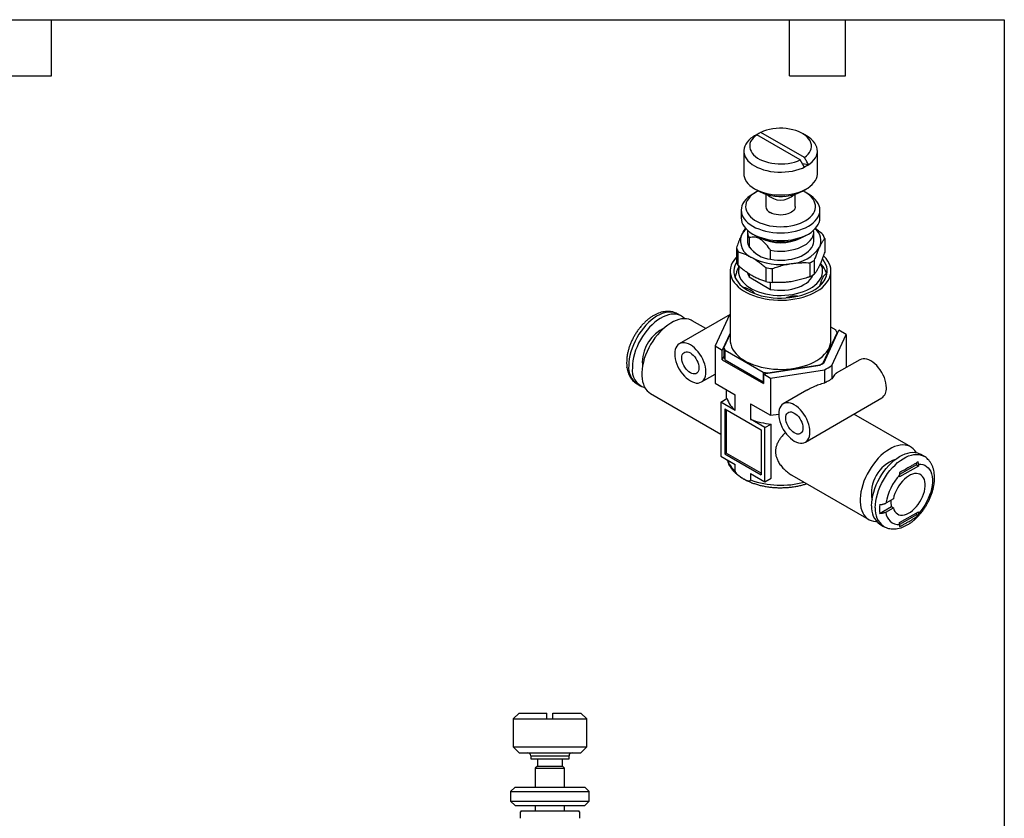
# Model space of a CAD drawing. Header units: millimetres. Extents: x 6 to 273, y 6 to 210.
# Tile 3 of 3: x 139 to 273, y 101 to 210. Entities that reach past the tile are written whole.
import ezdxf

# ---------------------------------------------------------------- set-up
doc = ezdxf.new("R2010")
doc.units = ezdxf.units.MM
doc.linetypes.add('SLD-Solid', pattern=[0])
doc.layers.add('TEXT', color=140, linetype='SLD-Solid', lineweight=25)

msp = doc.modelspace()

# ---------------------------------------------------------------- linework, layer by layer
for p, q in [((245.87, 190.83), (239.96, 194.24)), ((239.12, 193.77), (239.09, 193.76)), ((245.3, 190.5), (239.39, 193.91)), ((239.41, 193.93), (239.45, 193.88)), ((246.17, 193.76), (245.6, 194.09)), ((237.63, 191.72), (237.63, 188.62)), ((247.63, 188.62), (247.63, 191.72)), ((245.85, 189.55), (245.3, 190.5)), ((239.27, 186.1), (238.85, 185.86)), ((239.09, 186.57), (239.66, 186.25)), ((245.6, 186.25), (246.17, 186.57)), ((245.99, 186.1), (245.66, 186.28)), ((246.41, 185.86), (245.99, 186.1)), ((240.63, 185.83), (240.63, 184.17)), ((244.63, 184.17), (244.63, 185.83)), ((237.28, 183.68), (237.28, 182.61)), ((247.98, 182.61), (247.98, 183.68)), ((238.13, 180.7), (238.13, 179.47)), ((238.34, 179.91), (238.34, 178.68)), ((238.85, 180.43), (239.27, 180.19)), ((245.99, 180.19), (246.41, 180.43)), ((247.13, 179.47), (247.13, 180.7)), ((248.63, 179.84), (248.63, 177.95)), ((236.64, 178.54), (236.64, 176.65)), ((241.26, 177), (241.26, 178.22)), ((236.88, 176.14), (236.88, 178.02)), ((247.26, 175.01), (247.26, 176.89)), ((235.78, 175.39), (235.78, 166)), ((240.61, 175.87), (240.61, 173.98)), ((241.51, 173.84), (241.51, 175.73)), ((246.6, 176.51), (246.6, 174.63)), ((248.35, 176.1), (248.06, 176.47)), ((248.35, 176.1), (248.42, 176.01)), ((249.48, 166), (249.48, 175.39)), ((238.34, 175.03), (238.34, 174.6)), ((238.34, 174.6), (241.26, 172.91)), ((248.6, 174.13), (248.88, 174.75)), ((248.66, 174.24), (248.66, 174.26)), ((248.89, 174.76), (248.89, 175)), ((241.26, 172.91), (241.26, 173.87)), ((229.12, 169.29), (228.62, 169.57)), ((235.78, 169.51), (228.86, 165.51)), ((235.69, 169.44), (233.73, 165.22)), ((235.78, 169.5), (235.69, 169.44)), ((232.46, 167.59), (230.63, 168.65)), ((250.17, 167.36), (249.48, 167.76)), ((235.78, 166.96), (234.71, 164.65)), ((235.78, 166.85), (234.92, 165)), ((248.44, 162.91), (250.34, 166.99)), ((248.49, 162.9), (250.55, 167.34)), ((249.58, 162.56), (251.53, 166.78)), ((250.34, 166.99), (250.34, 166.88)), ((251.53, 166.78), (250.55, 167.34)), ((251.53, 166.78), (251.53, 162.27)), ((233.73, 165.22), (233.73, 160.16)), ((233.73, 165.22), (234.71, 164.65)), ((234.92, 165), (234.92, 163.69)), ((221.73, 163.65), (221.74, 163.53)), ((234.71, 163.35), (234.71, 164.65)), ((234.92, 163.81), (234.71, 163.35)), ((234.71, 163.35), (240.3, 160.12)), ((235.09, 164.63), (240.27, 161.65)), ((235.09, 163.33), (235.09, 164.63)), ((253.4, 163.35), (250.21, 161.51)), ((221.74, 162.3), (221.74, 162.34)), ((235.09, 163.33), (240.27, 160.34)), ((240.3, 161.42), (248, 162.62)), ((240.91, 161.55), (247.98, 162.64)), ((247.98, 162.64), (247.98, 162.61)), ((248.44, 162.87), (248.44, 162.91)), ((249.58, 162.56), (249.58, 160.74)), ((231.86, 160.32), (233.73, 161.39)), ((240.27, 161.65), (240.27, 160.34)), ((240.3, 161.42), (241.28, 160.86)), ((240.3, 161.42), (240.3, 160.12)), ((240.91, 161.52), (240.91, 161.55)), ((241.28, 160.86), (248.59, 161.99)), ((241.28, 160.86), (241.28, 155.8)), ((248.59, 161.99), (248.59, 160.17)), ((223.12, 160.05), (223.62, 159.76)), ((233.73, 160.16), (236.46, 158.58)), ((240.27, 160.34), (240.3, 160.33)), ((224.93, 158.77), (234.5, 153.25)), ((234.5, 157.59), (235.34, 158.07)), ((235.23, 159.29), (235.23, 158.01)), ((236.46, 156.46), (236.46, 158.58)), ((246.19, 159.19), (243, 157.35)), ((246, 152.15), (256.4, 158.15)), ((234.5, 157.59), (234.5, 150.24)), ((236.46, 156.46), (234.5, 157.59)), ((235.03, 156.67), (239.98, 153.81)), ((235.03, 156.67), (235.03, 150.54)), ((238.55, 157.37), (241.28, 155.8)), ((238.55, 157.37), (238.55, 155.25)), ((235.24, 156.55), (235.24, 150.67)), ((241.28, 155.8), (242.38, 155.97)), ((260.33, 151.5), (252.6, 155.96)), ((240.51, 154.12), (238.55, 155.25)), ((240.51, 154.12), (241.35, 154.6)), ((240.51, 146.77), (240.51, 154.12)), ((241.35, 147.26), (241.35, 154.6)), ((239.98, 153.81), (239.98, 147.69)), ((234.5, 150.24), (236.46, 149.11)), ((235.24, 150.67), (235.03, 150.54)), ((235.03, 150.54), (239.98, 147.69)), ((239.98, 147.93), (235.24, 150.67)), ((262.14, 150.23), (261.64, 150.51)), ((236.46, 148.21), (236.46, 149.11)), ((261.09, 149.06), (258.82, 147.74)), ((261.37, 148.89), (258.82, 147.42)), ((261.09, 149.33), (261.09, 149.06)), ((261.09, 149.06), (261.37, 148.89)), ((261.37, 149.16), (261.37, 148.89)), ((238.55, 147.9), (240.51, 146.77)), ((238.55, 147.9), (238.55, 147)), ((244.17, 147.67), (254.63, 141.63)), ((258.82, 147.42), (258.82, 147.69)), ((240.51, 146.77), (241.35, 147.26)), ((256.1, 142.46), (257.69, 143.38)), ((257.97, 144.44), (256.96, 143.86)), ((257.69, 143.38), (257.97, 143.21)), ((256.96, 142.63), (257.97, 143.21)), ((258.82, 141.22), (261.37, 142.69)), ((261.09, 142.28), (258.82, 140.97)), ((261.09, 142.52), (261.09, 142.28)), ((261.09, 142.28), (261.32, 142.14)), ((261.37, 142.69), (261.37, 142.42)), ((256.14, 140.99), (256.64, 140.7)), ((258.82, 140.95), (258.82, 141.22)), ((207.07, 115.33), (206.27, 114.53)), ((207.07, 115.33), (210.87, 115.33)), ((210.87, 114.55), (210.87, 115.33)), ((211.67, 115.33), (215.47, 115.33)), ((216.27, 114.53), (215.47, 115.33)), ((206.27, 114.53), (206.27, 110.73)), ((206.27, 114.53), (216.27, 114.53)), ((216.27, 110.73), (216.27, 114.53)), ((206.27, 110.73), (207.07, 109.93)), ((206.27, 110.73), (216.27, 110.73)), ((207.07, 109.93), (215.47, 109.93)), ((215.47, 109.93), (216.27, 110.73)), ((208.67, 109.53), (208.67, 109.13)), ((208.67, 109.53), (213.87, 109.53)), ((208.67, 109.13), (213.87, 109.13)), ((209.57, 109.13), (209.57, 108.13)), ((212.97, 108.13), (212.97, 109.13)), ((213.87, 109.13), (213.87, 109.53)), ((209.57, 108.13), (209.27, 107.83)), ((209.27, 107.83), (209.27, 105.28)), ((209.27, 107.83), (213.27, 107.83)), ((209.57, 108.13), (212.97, 108.13)), ((213.27, 107.83), (212.97, 108.13)), ((213.27, 105.28), (213.27, 107.83)), ((206.52, 105.28), (205.92, 104.68)), ((205.92, 104.68), (205.92, 103.38)), ((205.92, 104.68), (216.62, 104.68)), ((206.52, 105.28), (216.02, 105.28)), ((216.62, 104.68), (216.02, 105.28)), ((216.62, 103.38), (216.62, 104.68)), ((205.92, 103.38), (206.52, 102.78)), ((205.92, 103.38), (216.62, 103.38)), ((216.02, 102.78), (216.62, 103.38)), ((206.52, 102.78), (216.02, 102.78)), ((207.35, 102.03), (207.27, 101.89)), ((207.35, 102.03), (215.2, 102.03)), ((209.27, 102.78), (209.27, 102.03)), ((213.27, 102.03), (213.27, 102.78)), ((215.28, 101.89), (215.2, 102.03))]:
    msp.add_line(p, q)
at = {"flags": 128}
for points in [[(245.87, 190.83), (246.14, 191.04), (246.37, 191.27), (246.56, 191.51), (246.7, 191.76), (246.79, 192.02), (246.83, 192.29), (246.82, 192.55), (246.76, 192.82), (246.65, 193.07), (246.49, 193.32), (246.29, 193.56), (246.05, 193.78), (245.76, 193.99), (245.43, 194.18), (245.08, 194.34), (244.69, 194.49), (244.28, 194.6), (243.85, 194.69), (243.4, 194.76), (242.95, 194.79), (242.49, 194.79), (242.03, 194.77), (241.58, 194.72), (241.14, 194.64), (240.72, 194.53), (240.33, 194.4), (239.96, 194.24)], [(239.09, 193.76), (238.92, 193.65), (238.6, 193.43), (238.32, 193.18), (238.09, 192.92), (237.9, 192.65), (237.76, 192.37), (237.67, 192.08), (237.63, 191.79), (237.64, 191.5), (237.71, 191.21), (237.82, 190.92), (237.99, 190.65), (238.2, 190.38), (238.46, 190.13), (238.76, 189.89), (239.09, 189.68), (239.47, 189.48), (239.88, 189.31), (240.32, 189.16), (240.78, 189.04), (241.25, 188.94), (241.75, 188.88), (242.25, 188.84), (242.76, 188.83), (243.26, 188.86), (243.76, 188.91), (244.25, 188.99), (244.72, 189.1), (245.17, 189.23), (245.59, 189.39), (245.98, 189.58), (246.34, 189.78), (246.66, 190.01), (246.94, 190.25), (247.17, 190.51), (247.36, 190.78), (247.5, 191.07), (247.59, 191.35), (247.63, 191.65), (247.62, 191.94), (247.55, 192.23), (247.44, 192.51), (247.27, 192.79), (247.06, 193.05), (246.81, 193.31), (246.51, 193.54), (246.17, 193.76), (246.17, 193.76)], [(239.39, 193.91), (239.12, 193.7), (238.89, 193.47), (238.7, 193.23), (238.56, 192.98), (238.47, 192.72), (238.43, 192.45), (238.44, 192.19), (238.5, 191.93), (238.61, 191.67), (238.77, 191.42), (238.97, 191.18), (239.22, 190.96), (239.5, 190.75), (239.83, 190.57), (240.19, 190.4), (240.57, 190.26), (240.98, 190.14), (241.42, 190.05), (241.86, 189.99), (242.32, 189.95), (242.77, 189.95), (243.23, 189.97), (243.68, 190.02), (244.12, 190.1), (244.54, 190.21), (244.93, 190.34), (245.3, 190.5)], [(245.59, 190), (245.86, 189.95), (246.42, 189.88)], [(237.63, 188.62), (237.64, 188.4), (237.71, 188.11), (237.82, 187.82), (237.99, 187.54), (238.2, 187.28), (238.46, 187.03), (238.76, 186.79), (239.09, 186.57), (239.47, 186.38), (239.88, 186.21), (240.32, 186.06), (240.78, 185.93), (241.25, 185.84), (241.75, 185.77), (242.25, 185.74), (242.76, 185.73), (243.26, 185.75), (243.76, 185.8), (244.25, 185.88), (244.72, 185.99), (245.17, 186.13), (245.59, 186.29), (245.98, 186.47), (246.34, 186.68), (246.66, 186.91), (246.94, 187.15), (247.17, 187.41), (247.36, 187.68), (247.5, 187.96), (247.59, 188.25), (247.63, 188.54), (247.63, 188.62)], [(239.61, 186.28), (239.36, 186.15), (239.02, 185.95), (238.72, 185.73), (238.47, 185.49), (238.25, 185.23), (238.09, 184.97), (237.97, 184.69), (237.9, 184.41), (237.88, 184.13), (237.91, 183.85), (237.99, 183.57), (238.12, 183.3), (238.3, 183.03), (238.53, 182.78), (238.79, 182.55), (239.1, 182.33), (239.45, 182.13), (239.83, 181.95), (240.24, 181.8), (240.67, 181.67), (241.13, 181.56), (241.6, 181.49), (242.08, 181.44), (242.57, 181.42), (243.06, 181.43), (243.54, 181.47), (244.02, 181.54), (244.48, 181.64), (244.92, 181.76), (245.33, 181.91), (245.72, 182.08), (246.07, 182.28), (246.39, 182.49), (246.67, 182.72), (246.91, 182.97), (247.1, 183.23), (247.24, 183.5), (247.33, 183.78), (247.38, 184.06), (247.37, 184.34), (247.31, 184.62), (247.21, 184.9), (247.05, 185.17), (246.85, 185.42), (246.61, 185.67), (246.32, 185.89), (245.99, 186.1), (245.99, 186.1)], [(238.85, 185.86), (238.49, 185.63), (238.18, 185.39), (237.91, 185.13), (237.69, 184.86), (237.51, 184.57), (237.38, 184.28), (237.31, 183.98), (237.28, 183.68), (237.31, 183.37), (237.38, 183.07), (237.51, 182.78), (237.69, 182.49), (237.91, 182.22), (238.18, 181.96), (238.49, 181.72), (238.85, 181.49), (239.24, 181.29), (239.66, 181.11), (240.11, 180.95), (240.58, 180.82), (241.08, 180.72), (241.59, 180.65), (242.11, 180.6), (242.63, 180.59), (243.15, 180.6), (243.67, 180.65), (244.18, 180.72), (244.68, 180.82), (245.15, 180.95), (245.6, 181.11), (246.02, 181.29), (246.41, 181.49), (246.77, 181.72), (247.08, 181.96), (247.35, 182.22), (247.57, 182.49), (247.75, 182.78), (247.88, 183.07), (247.95, 183.37), (247.98, 183.68), (247.95, 183.98), (247.88, 184.28), (247.75, 184.57), (247.57, 184.86), (247.35, 185.13), (247.08, 185.39), (246.77, 185.63), (246.41, 185.86), (246.41, 185.86)], [(244.63, 184.17), (244.62, 184.05), (244.56, 183.87), (244.45, 183.69), (244.3, 183.53), (244.1, 183.38), (243.86, 183.26), (243.6, 183.15), (243.3, 183.08), (242.99, 183.03), (242.67, 183.01), (242.35, 183.02), (242.04, 183.06), (241.74, 183.13), (241.46, 183.23), (241.22, 183.35)], [(237.28, 182.61), (237.31, 182.31), (237.38, 182.01), (237.51, 181.72), (237.69, 181.43), (237.91, 181.16), (238.18, 180.9), (238.49, 180.65), (238.85, 180.43), (239.24, 180.23), (239.66, 180.05), (240.11, 179.89), (240.58, 179.76), (241.08, 179.66), (241.59, 179.58), (242.11, 179.54), (242.63, 179.53), (243.15, 179.54), (243.67, 179.58), (244.18, 179.66), (244.68, 179.76), (245.15, 179.89), (245.6, 180.05), (246.02, 180.23), (246.41, 180.43), (246.77, 180.65), (247.08, 180.9), (247.35, 181.16), (247.57, 181.43), (247.75, 181.72), (247.88, 182.01), (247.95, 182.31), (247.98, 182.61)], [(241.26, 178.22), (241.74, 178.15), (242.22, 178.11), (242.72, 178.1), (243.21, 178.12), (243.69, 178.17), (244.16, 178.26), (244.62, 178.37), (245.05, 178.51), (245.45, 178.67), (245.81, 178.86), (246.14, 179.07), (246.43, 179.3), (246.67, 179.55), (246.86, 179.81), (247, 180.09), (247.09, 180.37), (247.13, 180.65), (247.11, 180.93)], [(241.26, 177), (241.74, 176.92), (242.22, 176.88), (242.72, 176.87), (243.21, 176.89), (243.69, 176.95), (244.16, 177.03), (244.62, 177.14), (245.05, 177.28), (245.45, 177.44), (245.81, 177.63), (246.14, 177.85), (246.43, 178.08), (246.67, 178.32), (246.86, 178.59), (247, 178.86), (247.09, 179.14), (247.13, 179.42), (247.13, 179.47)], [(236.64, 177.3), (236.5, 177.15), (236.26, 176.84), (236.07, 176.52), (235.92, 176.19), (235.83, 175.85), (235.78, 175.52), (235.79, 175.17), (235.85, 174.84), (235.95, 174.5), (236.11, 174.17), (236.32, 173.85), (236.57, 173.55), (236.86, 173.25), (237.2, 172.97), (237.58, 172.71), (238, 172.47), (238.45, 172.25), (238.93, 172.06), (239.44, 171.89), (239.98, 171.74), (240.53, 171.62), (241.1, 171.53), (241.68, 171.47), (242.26, 171.44), (242.85, 171.44), (243.44, 171.46), (244.02, 171.52), (244.59, 171.6), (245.15, 171.71), (245.69, 171.85), (246.2, 172.01), (246.69, 172.2), (247.15, 172.42), (247.58, 172.65), (247.97, 172.91), (248.32, 173.18), (248.62, 173.47), (248.89, 173.78), (249.1, 174.09), (249.27, 174.42), (249.39, 174.75), (249.46, 175.09), (249.48, 175.43), (249.45, 175.77), (249.37, 176.11), (249.23, 176.44), (249.05, 176.76), (248.82, 177.08), (248.55, 177.38), (248.47, 177.46)], [(236.65, 176.62), (236.55, 176.44), (236.41, 176.12), (236.32, 175.8), (236.28, 175.47), (236.29, 175.14), (236.36, 174.81), (236.47, 174.49), (236.64, 174.18), (236.85, 173.87), (237.11, 173.58), (237.41, 173.3), (237.76, 173.04), (238.14, 172.8), (238.56, 172.57), (239.01, 172.37), (239.5, 172.2), (240, 172.05), (240.53, 171.93), (241.08, 171.83), (241.64, 171.77), (242.2, 171.73), (242.77, 171.72), (243.34, 171.74), (243.9, 171.8), (244.46, 171.88), (244.99, 171.99), (245.51, 172.12), (246.01, 172.28), (246.48, 172.47), (246.91, 172.68), (247.32, 172.91), (247.68, 173.17), (248.01, 173.44), (248.29, 173.72), (248.52, 174.02), (248.71, 174.33), (248.85, 174.65), (248.94, 174.98), (248.98, 175.31), (248.97, 175.63), (248.9, 175.96), (248.79, 176.28), (248.62, 176.6), (248.41, 176.9), (248.31, 177.03)], [(237.01, 176.01), (236.94, 175.74), (236.91, 175.43), (236.92, 175.12), (236.99, 174.81), (237.11, 174.51), (237.28, 174.21), (237.49, 173.93), (237.75, 173.66), (238.05, 173.4), (238.4, 173.16), (238.78, 172.94), (239.19, 172.75), (239.63, 172.57), (240.1, 172.42), (240.6, 172.3), (241.11, 172.2), (241.63, 172.13), (242.16, 172.09), (242.7, 172.08), (243.23, 172.1), (243.76, 172.15), (244.28, 172.22), (244.79, 172.33), (245.28, 172.46), (245.74, 172.61), (246.18, 172.79), (246.58, 173), (246.95, 173.22), (247.29, 173.46), (247.58, 173.72), (247.83, 174), (248.03, 174.29), (248.18, 174.58), (248.29, 174.89), (248.35, 175.19), (248.35, 175.5), (248.31, 175.81), (248.21, 176.12), (248.07, 176.42), (248.06, 176.44)], [(238.15, 175.13), (238.22, 174.87), (238.34, 174.6)], [(241.26, 172.91), (241.74, 172.84), (242.22, 172.8), (242.72, 172.79), (243.21, 172.81), (243.69, 172.86), (244.16, 172.94), (244.62, 173.06), (245.05, 173.2), (245.45, 173.36), (245.81, 173.55), (246.14, 173.76), (246.43, 173.99), (246.67, 174.24), (246.86, 174.5), (247, 174.78), (247.04, 174.87)], [(228.62, 169.57), (228.52, 169.63), (228.23, 169.74), (227.92, 169.81), (227.6, 169.83), (227.25, 169.81), (226.89, 169.73), (226.53, 169.62), (226.15, 169.45), (225.78, 169.25), (225.4, 169), (225.03, 168.71), (224.67, 168.39), (224.32, 168.03), (223.98, 167.65), (223.66, 167.23), (223.36, 166.8), (223.09, 166.34), (222.84, 165.87), (222.62, 165.39), (222.43, 164.91), (222.27, 164.43), (222.15, 163.94), (222.06, 163.47), (222, 163.01), (221.98, 162.57)], [(229.58, 168.91), (229.51, 168.98), (229.28, 169.18), (229.02, 169.34), (228.73, 169.46), (228.42, 169.53), (228.09, 169.55), (227.75, 169.52), (227.39, 169.45), (227.02, 169.33), (226.65, 169.17), (226.27, 168.96), (225.9, 168.71), (225.53, 168.43), (225.17, 168.1), (224.81, 167.75), (224.48, 167.36), (224.16, 166.95), (223.86, 166.51), (223.58, 166.06), (223.33, 165.59), (223.11, 165.11), (222.92, 164.63), (222.77, 164.14), (222.64, 163.66), (222.55, 163.19), (222.5, 162.72), (222.48, 162.28)], [(230.63, 168.65), (230.46, 168.73), (230.17, 168.84), (229.85, 168.9), (229.52, 168.91), (229.17, 168.88), (228.81, 168.8), (228.44, 168.68), (228.06, 168.52), (227.69, 168.31), (227.31, 168.06), (226.94, 167.77), (226.57, 167.45), (226.22, 167.1), (225.88, 166.71), (225.55, 166.3), (225.25, 165.87), (224.96, 165.41), (224.71, 164.95), (224.48, 164.47), (224.28, 163.98), (224.1, 163.49), (223.97, 163.01), (223.86, 162.53), (223.79, 162.06), (223.76, 161.6), (223.76, 161.17), (223.79, 160.75), (223.86, 160.37), (223.97, 160.01), (224.1, 159.68), (224.28, 159.39), (224.48, 159.14), (224.71, 158.92), (224.93, 158.77)], [(232.48, 161.69), (232.47, 162.02), (232.41, 162.37), (232.32, 162.72), (232.2, 163.08), (232.05, 163.43), (231.86, 163.78), (231.65, 164.11), (231.42, 164.42), (231.17, 164.71), (230.91, 164.96), (230.64, 165.18), (230.36, 165.36), (230.09, 165.5), (229.81, 165.6), (229.55, 165.65), (229.3, 165.65), (229.07, 165.6), (228.86, 165.51), (228.68, 165.38), (228.53, 165.2), (228.4, 164.98), (228.31, 164.73), (228.26, 164.45), (228.24, 164.14), (228.26, 163.81), (228.31, 163.46), (228.4, 163.11), (228.53, 162.75), (228.68, 162.39), (228.86, 162.05), (229.07, 161.72), (229.3, 161.41), (229.55, 161.12), (229.81, 160.87), (230.09, 160.65), (230.36, 160.47), (230.64, 160.33), (230.91, 160.23), (231.17, 160.18), (231.42, 160.18), (231.65, 160.23), (231.86, 160.32), (232.05, 160.45), (232.2, 160.63), (232.32, 160.85), (232.41, 161.1), (232.47, 161.38), (232.48, 161.69)], [(235.78, 166), (235.79, 165.78), (235.85, 165.45), (235.95, 165.11), (236.11, 164.78), (236.32, 164.46), (236.57, 164.16), (236.86, 163.86), (237.2, 163.58), (237.58, 163.32), (238, 163.08), (238.45, 162.86), (238.93, 162.67), (239.44, 162.5), (239.98, 162.35), (240.53, 162.23), (241.1, 162.14), (241.68, 162.08), (242.26, 162.05), (242.85, 162.04), (243.44, 162.07), (244.02, 162.13), (244.59, 162.21), (245.15, 162.32), (245.69, 162.46), (246.2, 162.62), (246.69, 162.81), (247.15, 163.03), (247.58, 163.26), (247.97, 163.52), (248.32, 163.79), (248.62, 164.08), (248.89, 164.39), (249.1, 164.7), (249.27, 165.03), (249.39, 165.36), (249.46, 165.7), (249.48, 166)], [(231.53, 162.24), (231.51, 162.02), (231.46, 161.82), (231.37, 161.66), (231.26, 161.53), (231.11, 161.45), (230.95, 161.41), (230.76, 161.42), (230.56, 161.47), (230.36, 161.57), (230.16, 161.7), (229.96, 161.88), (229.78, 162.08), (229.61, 162.32), (229.47, 162.56), (229.35, 162.82), (229.27, 163.09), (229.21, 163.34), (229.2, 163.59), (229.21, 163.81), (229.27, 164.01), (229.35, 164.17), (229.47, 164.3), (229.61, 164.38), (229.78, 164.42), (229.96, 164.41), (230.16, 164.36), (230.36, 164.26), (230.56, 164.12), (230.76, 163.95), (230.95, 163.74), (231.11, 163.51), (231.26, 163.26), (231.37, 163.01), (231.46, 162.74), (231.51, 162.49), (231.53, 162.24)], [(257.02, 159.53), (257, 159.86), (256.95, 160.2), (256.86, 160.56), (256.74, 160.92), (256.58, 161.27), (256.4, 161.62), (256.19, 161.95), (255.96, 162.26), (255.71, 162.55), (255.45, 162.8), (255.18, 163.02), (254.9, 163.2), (254.62, 163.34), (254.35, 163.43), (254.09, 163.48), (253.84, 163.48), (253.61, 163.44), (253.4, 163.35)], [(223.82, 163.06), (223.84, 162.72), (223.86, 162.54)], [(246.63, 153.53), (246.61, 153.86), (246.55, 154.2), (246.46, 154.56), (246.34, 154.91), (246.19, 155.27), (246, 155.62), (245.8, 155.95), (245.56, 156.26), (245.32, 156.55), (245.05, 156.8), (244.78, 157.02), (244.5, 157.2), (244.23, 157.34), (243.96, 157.43), (243.69, 157.48), (243.44, 157.48), (243.21, 157.44), (243, 157.35), (242.82, 157.21), (242.67, 157.04), (242.54, 156.82), (242.46, 156.57), (242.4, 156.28), (242.38, 155.98), (242.4, 155.64), (242.46, 155.3), (242.54, 154.94), (242.67, 154.59), (242.82, 154.23), (243, 153.88), (243.21, 153.55), (243.44, 153.24), (243.69, 152.96), (243.96, 152.7), (244.23, 152.48), (244.5, 152.3), (244.78, 152.16), (245.05, 152.07), (245.32, 152.02), (245.56, 152.02), (245.8, 152.06), (246, 152.15), (246.19, 152.29), (246.34, 152.47), (246.46, 152.68), (246.55, 152.93), (246.61, 153.22), (246.63, 153.53)], [(245.67, 154.08), (245.65, 153.85), (245.6, 153.66), (245.51, 153.49), (245.4, 153.37), (245.25, 153.29), (245.09, 153.25), (244.9, 153.25), (244.71, 153.31), (244.5, 153.4), (244.3, 153.54), (244.11, 153.71), (243.92, 153.92), (243.75, 154.15), (243.61, 154.4), (243.49, 154.66), (243.41, 154.92), (243.36, 155.18), (243.34, 155.42), (243.36, 155.65), (243.41, 155.84), (243.49, 156.01), (243.61, 156.13), (243.75, 156.22), (243.92, 156.25), (244.11, 156.25), (244.3, 156.19), (244.5, 156.1), (244.71, 155.96), (244.9, 155.79), (245.09, 155.58), (245.25, 155.35), (245.4, 155.1), (245.51, 154.84), (245.6, 154.58), (245.65, 154.32), (245.67, 154.08)], [(261.09, 150.72), (261.08, 150.74), (260.89, 151.02), (260.67, 151.25), (260.43, 151.44), (260.16, 151.59), (259.86, 151.69), (259.55, 151.75), (259.22, 151.77), (258.87, 151.74), (258.51, 151.66), (258.14, 151.54), (257.76, 151.37), (257.39, 151.16), (257.01, 150.92), (256.64, 150.63), (256.27, 150.31), (255.92, 149.95), (255.57, 149.57), (255.25, 149.16), (254.95, 148.72), (254.66, 148.27), (254.41, 147.8), (254.18, 147.32), (253.97, 146.84), (253.8, 146.35), (253.66, 145.86), (253.56, 145.38), (253.49, 144.91), (253.45, 144.46), (253.45, 144.02), (253.49, 143.61), (253.56, 143.22), (253.66, 142.86), (253.8, 142.54), (253.97, 142.25), (254.18, 141.99), (254.41, 141.78), (254.66, 141.61), (254.95, 141.48), (255.25, 141.4), (255.57, 141.36), (255.68, 141.36)], [(255, 143.5), (255.02, 143.95), (255.08, 144.41), (255.17, 144.88), (255.29, 145.36), (255.45, 145.85), (255.64, 146.33), (255.86, 146.81), (256.11, 147.28), (256.39, 147.73), (256.68, 148.17), (257, 148.58), (257.34, 148.97), (257.69, 149.33), (258.05, 149.65), (258.43, 149.94), (258.8, 150.18), (259.18, 150.39), (259.55, 150.55), (259.92, 150.67), (260.27, 150.74), (260.62, 150.77), (260.95, 150.75), (261.26, 150.68), (261.54, 150.57), (261.64, 150.51)], [(255.5, 143.22), (255.52, 143.66), (255.57, 144.12), (255.66, 144.6), (255.79, 145.08), (255.95, 145.56), (256.14, 146.05), (256.36, 146.52), (256.61, 146.99), (256.88, 147.45), (257.18, 147.88), (257.5, 148.3), (257.84, 148.68), (258.19, 149.04), (258.55, 149.36), (258.92, 149.65), (259.29, 149.9), (259.67, 150.1), (260.04, 150.27), (260.41, 150.39), (260.77, 150.46), (261.11, 150.48), (261.44, 150.46), (261.75, 150.39), (262.04, 150.28), (262.13, 150.23)], [(261.37, 149.16), (261.68, 149.16), (261.98, 149.1), (262.25, 149), (262.49, 148.85), (262.71, 148.66), (262.89, 148.42), (263.04, 148.14), (263.16, 147.82), (263.23, 147.47), (263.27, 147.09), (263.27, 146.69), (263.23, 146.26), (263.16, 145.82), (263.04, 145.37), (262.89, 144.92), (262.71, 144.47), (262.49, 144.02), (262.25, 143.59), (261.98, 143.18), (261.68, 142.79), (261.37, 142.42)], [(257.97, 143.21), (258.05, 142.95), (258.17, 142.73), (258.33, 142.54), (258.51, 142.39), (258.71, 142.29), (258.94, 142.24), (259.19, 142.23), (259.46, 142.26), (259.73, 142.35), (260.01, 142.48), (260.29, 142.65), (260.57, 142.86), (260.84, 143.11), (261.1, 143.39), (261.34, 143.69), (261.56, 144.02), (261.76, 144.37), (261.93, 144.73), (262.07, 145.09), (262.18, 145.45), (262.25, 145.81), (262.28, 146.15), (262.28, 146.48), (262.25, 146.78), (262.18, 147.06), (262.07, 147.3), (261.93, 147.5), (261.76, 147.66), (261.56, 147.78), (261.34, 147.86), (261.1, 147.88), (260.84, 147.87), (260.57, 147.8), (260.29, 147.69), (260.01, 147.53), (259.73, 147.34), (259.46, 147.11), (259.19, 146.84), (258.94, 146.54), (258.71, 146.22), (258.51, 145.88), (258.33, 145.53), (258.17, 145.16), (258.05, 144.8), (257.97, 144.44)]]:
    msp.add_lwpolyline(points, dxfattribs=at)
for centre, radius, start, end in [((242.63, 191.95), 6.43, 242.4661, 297.5339), ((242.63, 187.71), 2.66, 226.578, 313.422), ((242.63, 188.39), 2.88, 259.9213, 280.0787), ((241.62, 184.26), 0.993, 185.2509, 246.0693), ((239.82, 179.08), 2.78, 132.5536, 154.1554), ((239.71, 180.7), 1.58, 171.7067, 210.0588), ((246.01, 179.48), 2.11, 336.7614, 51.4058), ((239.61, 179.49), 2.43, 160.8153, 248.9816), ((239.75, 179.48), 1.62, 180.4834, 209.7613), ((242.63, 186.65), 7.29, 242.5528, 297.4472), ((242.63, 185.26), 6.03, 243.3346, 296.6654), ((246.29, 179.07), 2.46, 18.2214, 31.5755), ((238.97, 179.31), 2.46, 198.2214, 211.5755), ((241.71, 181.14), 4.16, 216.1604, 263.845), ((243.75, 181.42), 5.02, 273.4335, 326.5611), ((242.62, 184.7), 8.42, 242.5851, 279.8288), ((241.29, 180.23), 3.17, 228.3256, 237.6772), ((244.06, 181.67), 5.75, 296.2073, 303.7873), ((238.97, 177.42), 2.46, 198.2214, 211.5755), ((242.56, 185.53), 9.86, 258.5623, 263.8516), ((246.39, 174.46), 2.55, 12.3849, 37.412), ((244.06, 179.79), 5.75, 296.2073, 303.7873), ((242.56, 183.64), 9.86, 258.5623, 263.8516), ((229.14, 162.89), 5.32, 115.7346, 178.1894), ((247.37, 165.84), 3.18, 21.2573, 28.5396), ((237.89, 166.15), 3.18, 201.2573, 208.5396), ((226.68, 162.91), 4.98, 172.9433, 187.0567), ((237.89, 164.85), 3.18, 201.2573, 208.5396), ((224.67, 162.27), 2.7, 173.6143, 235.0736), ((224.87, 161.88), 2.43, 170.4675, 253.2361), ((244.49, 169.22), 7.45, 297.9323, 302.0623), ((244.5, 169.24), 7.49, 297.8555, 302.1391), ((244.78, 169.72), 8.62, 296.2073, 303.7873), ((242.54, 174.22), 12.77, 259.766, 262.6479), ((255.51, 159.38), 1.52, 305.8415, 5.4707), ((238.73, 159.21), 3.57, 198.6242, 230.5249), ((242.4, 165.57), 11.02, 249.5748, 264.5542), ((238.72, 150.97), 3.56, 200.2142, 230.6384), ((259.9, 145.17), 4.92, 109.4094, 190.596), ((264.19, 142.71), 7.32, 137.128, 170.9729), ((242.65, 158.41), 12.12, 250.2519, 285.2019), ((257.73, 143.22), 2.74, 174.0991, 234.5888), ((261.05, 143.08), 4.98, 172.9433, 187.0567), ((260.26, 143.96), 2.64, 173.8769, 192.8555), ((258.23, 142.94), 2.74, 174.1069, 234.5014), ((258.72, 142.72), 1.77, 182.7916, 273.2138), ((208.27, 109.53), 0.4, 360, 90), ((214.27, 109.53), 0.4, 90, 180)]:
    msp.add_arc(centre, radius, start, end)
for points, knots in [([(239.96, 194.24), (239.91, 194.22), (239.87, 194.19), (239.77, 194.14), (239.73, 194.11), (239.59, 194.03), (239.5, 193.98), (239.41, 193.93)], [12.504497, 12.504497, 12.504497, 12.504497, 12.778864, 12.778864, 13.053231, 13.053231, 13.601965, 13.601965, 13.601965, 13.601965]), ([(239.41, 193.93), (239.36, 193.9), (239.26, 193.85), (239.12, 193.77), (238.98, 193.69), (238.89, 193.63), (238.84, 193.6)], [0, 0, 0, 0, 0.25, 0.5, 0.75, 1, 1, 1, 1]), ([(239.39, 193.91), (239.3, 193.86), (239.12, 193.76), (238.93, 193.65), (238.84, 193.6)], [0, 0, 0, 0, 0.5, 1, 1, 1, 1]), ([(246.42, 189.88), (246.33, 190.04), (246.24, 190.19), (246.05, 190.51), (245.96, 190.67), (245.87, 190.83)], [0.037103, 0.037103, 0.037103, 0.037103, 0.585782, 0.585782, 1.134461, 1.134461, 1.134461, 1.134461]), ([(237.85, 181.26), (237.83, 181.22), (237.73, 181.08), (237.55, 180.76), (237.39, 180.45), (237.32, 180.29)], [0, 0, 0, 0, 0.148412, 0.572111, 1, 1, 1, 1]), ([(248.39, 180.36), (248.18, 180.53), (247.84, 180.82), (247.49, 181.07), (247.35, 181.17)], [0, 0, 0, 0, 0.602162, 1, 1, 1, 1]), ([(237.32, 180.29), (237.29, 180.24), (237.25, 180.14), (237.18, 179.97), (237.1, 179.8), (237.03, 179.63), (236.96, 179.44), (236.87, 179.21), (236.76, 178.91), (236.68, 178.66), (236.64, 178.54)], [0, 0, 0, 0, 0.103596, 0.207255, 0.310236, 0.414002, 0.518119, 0.621869, 0.807971, 1, 1, 1, 1]), ([(241.26, 178.22), (241.22, 178.29), (241.17, 178.35), (240.94, 178.69), (240.73, 178.95), (240.32, 179.39), (240.12, 179.57), (239.7, 179.84), (239.5, 179.93), (239.04, 180.03), (238.8, 180.02), (238.5, 179.96), (238.42, 179.93), (238.34, 179.91)], [11.368543, 11.368543, 11.368543, 11.368543, 11.597696, 11.597696, 12.612808, 12.612808, 13.483658, 13.483658, 14.360975, 14.360975, 15.504712, 15.504712, 15.919649, 15.919649, 15.919649, 15.919649]), ([(247.94, 178.65), (247.97, 178.7), (248.01, 178.8), (248.09, 178.94), (248.16, 179.08), (248.23, 179.21), (248.3, 179.34), (248.39, 179.49), (248.5, 179.66), (248.58, 179.78), (248.63, 179.84)], [0, 0, 0, 0, 0.103596, 0.207255, 0.310236, 0.414002, 0.518119, 0.621869, 0.807971, 1, 1, 1, 1]), ([(239.19, 177.86), (239.14, 177.9), (239.04, 177.98), (238.9, 178.11), (238.76, 178.25), (238.62, 178.38), (238.48, 178.53), (238.39, 178.63), (238.34, 178.68)], [0, 0, 0, 0, 0.1633015, 0.3301557, 0.497941, 0.6639151, 0.8297631, 1, 1, 1, 1]), ([(247.26, 176.89), (247.29, 176.99), (247.36, 177.18), (247.45, 177.45), (247.55, 177.71), (247.65, 177.96), (247.75, 178.2), (247.85, 178.43), (247.91, 178.58), (247.94, 178.65)], [0, 0, 0, 0, 0.1494324, 0.291368, 0.4307252, 0.5718885, 0.7151577, 0.8584812, 1, 1, 1, 1]), ([(236.88, 178.02), (236.97, 177.99), (237.14, 177.94), (237.41, 177.85), (237.67, 177.75), (237.93, 177.64), (238.2, 177.51), (238.47, 177.38), (238.65, 177.28), (238.74, 177.23)], [0, 0, 0, 0, 0.148567, 0.289649, 0.428474, 0.569702, 0.713574, 0.857727, 1, 1, 1, 1]), ([(238.74, 177.23), (238.81, 177.19), (238.93, 177.11), (239.13, 176.99), (239.32, 176.86), (239.51, 176.73), (239.79, 176.53), (240.16, 176.25), (240.46, 176), (240.61, 175.87)], [0, 0, 0, 0, 0.102525, 0.205295, 0.308235, 0.410886, 0.512733, 0.75143, 1, 1, 1, 1]), ([(248.63, 177.95), (248.59, 177.86), (248.53, 177.67), (248.43, 177.39), (248.33, 177.14), (248.24, 176.89), (248.14, 176.65), (248.04, 176.41), (247.98, 176.27), (247.94, 176.2)], [0, 0, 0, 0, 0.149432, 0.291368, 0.430725, 0.571889, 0.715158, 0.858481, 1, 1, 1, 1]), ([(236.48, 174.55), (236.49, 174.6), (236.55, 174.83), (236.66, 175.23), (236.81, 175.7), (236.92, 175.94), (236.97, 176.06)], [0, 0, 0, 0, 0.086903, 0.396743, 0.708728, 1, 1, 1, 1]), ([(238.74, 174.78), (238.68, 174.81), (238.55, 174.89), (238.35, 175.01), (238.16, 175.14), (237.97, 175.27), (237.69, 175.47), (237.33, 175.75), (237.03, 176.01), (236.88, 176.14)], [0, 0, 0, 0, 0.102525, 0.205295, 0.308235, 0.410886, 0.512733, 0.75143, 1, 1, 1, 1]), ([(241.51, 175.73), (241.63, 175.77), (241.87, 175.86), (242.24, 175.98), (242.59, 176.08), (242.95, 176.18), (243.32, 176.27), (243.69, 176.34), (243.93, 176.38), (244.05, 176.4)], [0, 0, 0, 0, 0.149432, 0.291368, 0.430725, 0.571889, 0.715158, 0.858481, 1, 1, 1, 1]), ([(244.05, 176.4), (244.14, 176.42), (244.32, 176.44), (244.59, 176.47), (244.85, 176.5), (245.12, 176.52), (245.38, 176.53), (245.72, 176.54), (246.13, 176.54), (246.44, 176.52), (246.6, 176.51)], [0, 0, 0, 0, 0.103596, 0.207255, 0.310236, 0.414002, 0.518119, 0.621869, 0.807971, 1, 1, 1, 1]), ([(247.94, 176.2), (247.92, 176.15), (247.87, 176.05), (247.8, 175.9), (247.73, 175.77), (247.66, 175.63), (247.59, 175.51), (247.5, 175.36), (247.39, 175.19), (247.3, 175.07), (247.26, 175.01)], [0, 0, 0, 0, 0.103596, 0.207255, 0.310236, 0.414002, 0.518119, 0.621869, 0.807971, 1, 1, 1, 1]), ([(240.61, 173.98), (240.52, 174.01), (240.34, 174.06), (240.08, 174.15), (239.81, 174.25), (239.55, 174.36), (239.28, 174.49), (239.01, 174.62), (238.83, 174.73), (238.74, 174.78)], [0, 0, 0, 0, 0.148567, 0.289649, 0.428474, 0.569702, 0.713574, 0.857727, 1, 1, 1, 1]), ([(246.6, 174.63), (246.48, 174.59), (246.23, 174.5), (245.87, 174.38), (245.51, 174.27), (245.15, 174.18), (244.79, 174.09), (244.42, 174.01), (244.18, 173.97), (244.05, 173.95)], [0, 0, 0, 0, 0.149432, 0.291368, 0.430725, 0.571889, 0.715158, 0.858481, 1, 1, 1, 1]), ([(248.89, 175), (248.84, 174.99), (248.75, 174.97), (248.6, 174.85), (248.44, 174.65), (248.28, 174.36), (248.12, 173.96), (248.01, 173.63), (247.95, 173.43), (247.94, 173.4)], [0, 0, 0, 0, 0.16265, 0.324717, 0.487906, 0.649976, 0.813191, 0.9756, 1, 1, 1, 1]), ([(239.15, 172.33), (239.08, 172.4), (238.86, 172.59), (238.49, 172.84), (238.05, 173.04), (237.76, 173.13), (237.62, 173.14), (237.61, 173.15)], [0, 0, 0, 0, 0.142406, 0.424916, 0.704643, 0.987352, 1, 1, 1, 1]), ([(244.05, 173.95), (243.97, 173.94), (243.79, 173.91), (243.52, 173.88), (243.25, 173.86), (242.99, 173.84), (242.72, 173.83), (242.39, 173.82), (241.98, 173.82), (241.67, 173.83), (241.51, 173.84)], [0, 0, 0, 0, 0.103596, 0.207255, 0.310236, 0.414002, 0.518119, 0.621869, 0.807971, 1, 1, 1, 1]), ([(244.93, 171.98), (244.87, 171.99), (244.62, 172.01), (244.15, 171.96), (243.7, 171.87), (243.46, 171.78), (243.41, 171.76)], [0, 0, 0, 0, 0.124054, 0.514697, 0.908102, 1, 1, 1, 1]), ([(228.62, 169.57), (228.57, 169.6), (228.42, 169.69), (228.16, 169.79), (227.83, 169.88), (227.49, 169.92), (227.14, 169.92), (226.78, 169.88), (226.41, 169.8), (226.03, 169.68), (225.66, 169.51), (225.28, 169.3), (224.91, 169.06), (224.54, 168.78), (224.19, 168.46), (223.86, 168.12), (223.54, 167.75), (223.24, 167.36), (222.96, 166.95), (222.7, 166.52), (222.47, 166.08), (222.26, 165.63), (222.09, 165.18), (221.94, 164.71), (221.83, 164.25), (221.76, 163.89), (221.74, 163.7), (221.73, 163.65)], [0, 0, 0, 0, 0.019443, 0.057417, 0.095379, 0.133683, 0.172639, 0.212483, 0.253331, 0.295154, 0.337779, 0.380951, 0.424407, 0.467913, 0.511339, 0.554641, 0.597815, 0.640881, 0.683872, 0.726827, 0.769789, 0.812793, 0.855879, 0.899093, 0.942477, 0.986068, 1, 1, 1, 1]), ([(221.73, 162.34), (221.73, 162.33), (221.75, 162.18), (221.81, 161.9), (221.92, 161.51), (222.08, 161.15), (222.27, 160.83), (222.5, 160.54), (222.75, 160.3), (222.96, 160.14), (223.09, 160.07), (223.12, 160.05)], [0, 0, 0, 0, 0.009463, 0.153743, 0.296616, 0.436957, 0.573854, 0.706933, 0.836443, 0.963124, 1, 1, 1, 1]), ([(249.58, 160.74), (249.52, 160.7), (249.42, 160.64), (249.26, 160.54), (249.07, 160.43), (248.89, 160.33), (248.72, 160.24), (248.63, 160.19), (248.59, 160.17)], [0, 0, 0, 0, 0.166828, 0.333501, 0.500003, 0.749795, 0.874873, 1, 1, 1, 1]), ([(250.22, 161.5), (250.19, 161.49), (250.11, 161.44), (249.96, 161.29), (249.77, 161.05), (249.64, 160.84), (249.58, 160.74)], [0, 0, 0, 0, 0.139782, 0.411031, 0.699357, 1, 1, 1, 1]), ([(248.59, 160.17), (248.34, 160.09), (247.85, 159.95), (247.16, 159.67), (246.6, 159.42), (246.3, 159.24), (246.19, 159.18)], [0, 0, 0, 0, 0.300643, 0.588969, 0.860218, 1, 1, 1, 1]), ([(243.29, 153.45), (243.13, 153.29), (242.85, 153.01), (242.53, 152.58), (242.28, 152.18), (242.09, 151.76), (241.96, 151.32), (241.92, 150.87), (241.97, 150.42), (242.09, 149.97), (242.31, 149.48), (242.63, 148.99), (243.06, 148.5), (243.55, 148.07), (243.93, 147.8), (244.14, 147.69), (244.17, 147.67)], [0, 0, 0, 0, 0.088485, 0.155719, 0.223157, 0.290578, 0.35818, 0.425343, 0.492517, 0.560191, 0.627771, 0.717692, 0.807375, 0.897096, 0.986785, 1, 1, 1, 1]), ([(256.64, 140.71), (256.71, 140.67), (256.87, 140.57), (257.16, 140.47), (257.49, 140.39), (257.83, 140.35), (258.18, 140.36), (258.55, 140.4), (258.92, 140.49), (259.29, 140.62), (259.67, 140.8), (260.05, 141.01), (260.42, 141.26), (260.78, 141.55), (261.13, 141.87), (261.46, 142.22), (261.78, 142.59), (262.07, 142.98), (262.35, 143.4), (262.6, 143.83), (262.83, 144.27), (263.03, 144.72), (263.2, 145.18), (263.34, 145.64), (263.45, 146.1), (263.53, 146.56), (263.57, 147.02), (263.57, 147.46), (263.54, 147.89), (263.47, 148.31), (263.36, 148.7), (263.21, 149.06), (263.02, 149.39), (262.8, 149.68), (262.55, 149.93), (262.33, 150.12), (262.18, 150.2), (262.13, 150.22)], [0, 0, 0, 0, 0.018799, 0.045182, 0.071601, 0.098297, 0.125481, 0.153302, 0.181825, 0.211012, 0.240729, 0.270793, 0.301025, 0.331269, 0.361449, 0.39154, 0.421544, 0.451477, 0.481362, 0.511227, 0.541103, 0.57101, 0.600981, 0.631046, 0.661233, 0.691569, 0.722064, 0.75271, 0.783455, 0.814142, 0.844569, 0.874499, 0.903724, 0.932142, 0.959784, 0.986791, 1, 1, 1, 1]), ([(235.34, 149.75), (235.38, 149.64), (235.45, 149.41), (235.61, 149.07), (235.81, 148.73), (236.06, 148.4), (236.34, 148.09), (236.67, 147.79), (237.04, 147.51), (237.44, 147.24), (237.87, 147), (238.34, 146.78), (238.82, 146.59), (239.34, 146.42), (239.87, 146.27), (240.41, 146.16), (240.97, 146.06), (241.54, 146), (242.11, 145.96), (242.69, 145.95), (243.27, 145.97), (243.84, 146.01), (244.41, 146.08), (244.96, 146.18), (245.5, 146.3), (245.91, 146.41), (246.13, 146.49), (246.18, 146.51)], [0, 0, 0, 0, 0.0353422, 0.0741426, 0.1135068, 0.1535141, 0.1941562, 0.2353473, 0.2769532, 0.3188272, 0.3608397, 0.4028842, 0.444892, 0.4868355, 0.5287052, 0.5705033, 0.6122389, 0.6539251, 0.6955774, 0.7372124, 0.7788474, 0.8204967, 0.8621758, 0.9039026, 0.9456949, 0.9875693, 1, 1, 1, 1]), ([(261.32, 149.49), (261.19, 149.39), (261.04, 149.29), (260.76, 149.11), (260.63, 149.04), (260.36, 148.88), (260.23, 148.81), (259.88, 148.61), (259.67, 148.48), (259.35, 148.3), (259.24, 148.24), (259.07, 148.16), (259.01, 148.13), (258.93, 148.09), (258.9, 148.07), (258.84, 148.05), (258.81, 148.03), (258.78, 148.02)], [12.56776, 12.56776, 12.56776, 12.56776, 13.24698, 13.24698, 13.814426, 13.814426, 14.381873, 14.381873, 15.282373, 15.282373, 15.732623, 15.732623, 15.957748, 15.957748, 16.070311, 16.070311, 16.182873, 16.182873, 16.182873, 16.182873]), ([(261.37, 149.16), (261.37, 149.17), (261.37, 149.19), (261.37, 149.23), (261.37, 149.25), (261.36, 149.34), (261.34, 149.41), (261.32, 149.49)], [1.8645079, 1.8645079, 1.8645079, 1.8645079, 1.929624, 1.929624, 1.9947401, 1.9947401, 2.2461605, 2.2461605, 2.2461605, 2.2461605]), ([(236.46, 148.21), (236.46, 148.21), (236.46, 148.21), (236.46, 148.19), (236.46, 148.18), (236.47, 148.14), (236.48, 148.11), (236.51, 148.05), (236.53, 148.02), (236.62, 147.9), (236.69, 147.82), (236.83, 147.7), (236.89, 147.64), (237.01, 147.55), (237.07, 147.5), (237.26, 147.37), (237.38, 147.3), (237.58, 147.18), (237.66, 147.14), (237.82, 147.06), (237.89, 147.02), (238.05, 146.96), (238.13, 146.93), (238.28, 146.89), (238.35, 146.88), (238.44, 146.89), (238.46, 146.89), (238.5, 146.91), (238.52, 146.92), (238.54, 146.94), (238.54, 146.95), (238.55, 146.98), (238.55, 146.99), (238.55, 147)], [4.906488, 4.906488, 4.906488, 4.906488, 4.909706, 4.909706, 4.964377, 4.964377, 5.036919, 5.036919, 5.159222, 5.159222, 5.491266, 5.491266, 5.753224, 5.753224, 6.015183, 6.015183, 6.5391, 6.5391, 6.870231, 6.870231, 7.201362, 7.201362, 7.537551, 7.537551, 7.873741, 7.873741, 7.971249, 7.971249, 8.069817, 8.069817, 8.13076, 8.13076, 8.175598, 8.175598, 8.175598, 8.175598]), ([(258.78, 148.02), (258.79, 147.96), (258.81, 147.9), (258.82, 147.79), (258.82, 147.74), (258.82, 147.69)], [1.4486776, 1.4486776, 1.4486776, 1.4486776, 1.6418328, 1.6418328, 1.8296216, 1.8296216, 1.8296216, 1.8296216]), ([(256.1, 143.69), (256.13, 143.69), (256.18, 143.68), (256.26, 143.68), (256.37, 143.69), (256.51, 143.7), (256.67, 143.74), (256.83, 143.79), (256.91, 143.83), (256.96, 143.86)], [0, 0, 0, 0, 0.084224, 0.16847, 0.25252, 0.435669, 0.618593, 0.809009, 1, 1, 1, 1]), ([(256.96, 142.63), (256.94, 142.62), (256.89, 142.59), (256.81, 142.56), (256.73, 142.53), (256.64, 142.51), (256.55, 142.49), (256.45, 142.47), (256.34, 142.46), (256.22, 142.46), (256.14, 142.46), (256.1, 142.46)], [0, 0, 0, 0, 0.102567, 0.20506, 0.30739, 0.409718, 0.512233, 0.629971, 0.747702, 0.873997, 1, 1, 1, 1]), ([(258.78, 140.67), (258.96, 140.75), (259.13, 140.83), (259.43, 141), (259.56, 141.07), (259.83, 141.23), (259.96, 141.3), (260.31, 141.5), (260.52, 141.63), (260.83, 141.81), (260.94, 141.88), (261.09, 141.97), (261.14, 142.01), (261.21, 142.06), (261.23, 142.07), (261.28, 142.11), (261.3, 142.12), (261.32, 142.14)], [12.56776, 12.56776, 12.56776, 12.56776, 13.24698, 13.24698, 13.814426, 13.814426, 14.381873, 14.381873, 15.282373, 15.282373, 15.732623, 15.732623, 15.957748, 15.957748, 16.070311, 16.070311, 16.182873, 16.182873, 16.182873, 16.182873]), ([(261.32, 142.14), (261.34, 142.18), (261.35, 142.23), (261.37, 142.32), (261.37, 142.37), (261.37, 142.42)], [1.4486776, 1.4486776, 1.4486776, 1.4486776, 1.6418328, 1.6418328, 1.8296216, 1.8296216, 1.8296216, 1.8296216]), ([(258.82, 140.95), (258.82, 140.93), (258.82, 140.92), (258.82, 140.88), (258.82, 140.87), (258.81, 140.78), (258.8, 140.72), (258.78, 140.67)], [1.8645079, 1.8645079, 1.8645079, 1.8645079, 1.929624, 1.929624, 1.9947401, 1.9947401, 2.2461605, 2.2461605, 2.2461605, 2.2461605]), ([(211.67, 114.55), (211.67, 114.68), (211.67, 114.81), (211.67, 115.07), (211.67, 115.2), (211.67, 115.33)], [0.037103, 0.037103, 0.037103, 0.037103, 0.585782, 0.585782, 1.134461, 1.134461, 1.134461, 1.134461]), ([(207.27, 101.03), (207.27, 101.15), (207.27, 101.38), (207.27, 101.65), (207.27, 101.86), (207.27, 101.88), (207.27, 101.9)], [0, 0, 0, 0, 0.250849, 0.501189, 0.751415, 1, 1, 1, 1]), ([(215.27, 101.9), (215.27, 101.9), (215.27, 101.92), (215.27, 101.84), (215.27, 101.66), (215.27, 101.37), (215.27, 101.15), (215.27, 101.03)], [0, 0, 0, 0, 0.001689, 0.25042, 0.500823, 0.749991, 1, 1, 1, 1])]:
    msp.add_open_spline(points, degree=3, knots=knots)
for points in [[(245.85, 189.55), (245.9, 189.58), (246, 189.63), (246.15, 189.71), (246.28, 189.8), (246.37, 189.85), (246.42, 189.88)], [(210.87, 114.55), (210.94, 114.56), (211.07, 114.56), (211.27, 114.56), (211.47, 114.56), (211.61, 114.56), (211.67, 114.55)]]:
    msp.add_open_spline(points, degree=3)
at = {"layer": 'TEXT'}
for p, q in [((6.35, 209.55), (273.05, 209.55)), ((143.51, 201.93), (143.51, 209.55)), ((243.84, 201.93), (243.84, 209.55)), ((251.46, 201.93), (251.46, 209.55)), ((273.05, 209.55), (273.05, 6.35)), ((135.89, 201.93), (143.51, 201.93)), ((243.84, 201.93), (251.46, 201.93))]:
    msp.add_line(p, q, dxfattribs=at)

doc.saveas('drawing.dxf')
